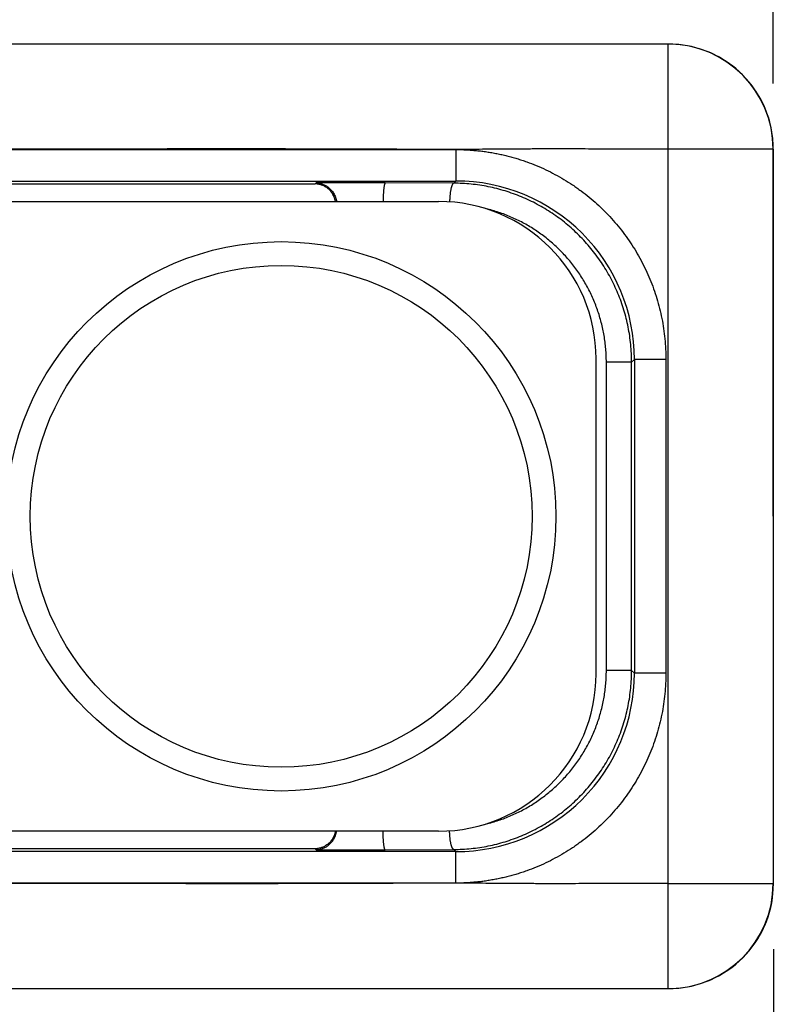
# Model space of a CAD drawing. Header units: inches. Extents: x 0 to 22, y 0 to 17.
# Tile 22 of 44: x 12.4 to 13.1, y 5 to 6. Entities that reach past the tile are written whole.
import ezdxf

# ---------------------------------------------------------------- set-up
doc = ezdxf.new("R2010")
doc.units = ezdxf.units.IN
doc.header["$LTSCALE"] = 1.21
doc.header["$MEASUREMENT"] = 0
doc.layers.get('0').update_dxf_attribs({"linetype": 'CONTINUOUS'})
doc.layers.add('DIMENSIONS', color=7, linetype='CONTINUOUS')
doc.styles.get("Standard").update_dxf_attribs({"font": 'txt', "width": 0.8})
doc.dimstyles.new('DIMSTYLE_1', dxfattribs={"dimtxt": 0.125, "dimasz": 0.18, "dimexe": 0.125, "dimexo": 0.0625, "dimgap": 0.0625, "dimtad": 0, "dimtih": 1, "dimtoh": 1, "dimdec": 3, "dimzin": 4, "dimdsep": 46, "dimtxsty": 'STANDARD', "dimblk": '_FILLED', "dimblk1": '_FILLED', "dimblk2": '_FILLED', "dimcen": 0.09, "dimadec": 0, "dimazin": 0, "dimtp": 0.01, "dimtm": 0.01, "dimtfac": 1, "dimtdec": 3, "dimtofl": 0, "dimtmove": 0, "dimatfit": 3, "dimldrblk": '_FILLED', "dimfxl": 1, "dimtolj": 1, "dimtzin": 4, "dimarcsym": 0})

# ---------------------------------------------------------------- blocks, each defined once
blk = doc.blocks.new('_FILLED')
at = {"color": 0, "linetype": 'BYBLOCK'}
blk.add_solid([(0, 0), (-1, 0.1736), (-1, -0.1736)], dxfattribs=at)
blk = doc.blocks.new('*D4')
at = {"layer": 'DIMENSIONS', "color": 2, "linetype": 'CONTINUOUS'}
for p, q in [((10.33888, 5.92099), (10.33888, 6.79681)), ((13.1216, 5.91131), (13.1216, 6.79681)), ((10.33888, 6.67181), (11.00524, 6.67181)), ((13.1216, 6.67181), (12.45524, 6.67181))]:
    blk.add_line(p, q, dxfattribs=at)
at = {"layer": 'DIMENSIONS', "color": 2, "linetype": 'CONTINUOUS', "xscale": 0.18, "yscale": 0.18, "zscale": 0.18, "rotation": 180}
blk.add_blockref('_FILLED', (10.33888, 6.67181), dxfattribs=at)
at = {"layer": 'DIMENSIONS', "color": 2, "linetype": 'CONTINUOUS', "xscale": 0.18, "yscale": 0.18, "zscale": 0.18}
blk.add_blockref('_FILLED', (13.1216, 6.67181), dxfattribs=at)
at = {"layer": 'DIMENSIONS', "color": 2, "linetype": 'CONTINUOUS', "insert": (11.73024, 6.73431), "char_height": 0.125, "width": 1.325, "attachment_point": 2, "line_spacing_factor": 0.9}
blk.add_mtext('2.783{\\Ftxt.shx;\\W1.000000;\\H0.125000; }[70.68]', dxfattribs=at)
blk = doc.blocks.new('*D5')
at = {"layer": 'DIMENSIONS', "color": 2, "linetype": 'CONTINUOUS'}
for p, q in [((13.22505, 5.28849), (13.22517, 4.47357)), ((13.12182, 5.08631), (13.12191, 4.47356)), ((13.12189, 4.59856), (12.61223, 4.59848)), ((13.22515, 4.59857), (13.58515, 4.59863))]:
    blk.add_line(p, q, dxfattribs=at)
at = {"layer": 'DIMENSIONS', "color": 2, "linetype": 'CONTINUOUS', "xscale": 0.18, "yscale": 0.18, "zscale": 0.18}
for p, rotation in [((13.12189, 4.59856), 0.0087277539), ((13.22515, 4.59857), 180.0087277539)]:
    blk.add_blockref('_FILLED', p, dxfattribs=dict(at, rotation=rotation))
at = {"layer": 'DIMENSIONS', "color": 2, "linetype": 'CONTINUOUS', "insert": (12.54973, 4.66097), "char_height": 0.125, "width": 1.125, "attachment_point": 3, "line_spacing_factor": 0.9}
blk.add_mtext('.103{\\Ftxt.shx;\\W1.000000;\\H0.125000; }[2.62]', dxfattribs=at)

msp = doc.modelspace()

# ---------------------------------------------------------------- linework, layer by layer
at = {"color": 7, "linetype": 'CONTINUOUS'}
for p, q in [((13.02168, 5.94881), (12.36849, 5.94881)), ((13.02161, 5.04881), (13.02161, 5.94881)), ((13.02383, 5.94879), (13.02168, 5.94881)), ((12.37779, 5.84829), (12.81939, 5.84842)), ((12.81939, 5.84829), (12.81939, 5.8183)), ((13.1217, 5.84881), (13.02161, 5.84881)), ((13.1216, 5.84881), (13.1216, 5.14881)), ((13.1217, 5.84881), (13.1217, 5.84882)), ((13.12181, 5.14881), (13.1217, 5.84881)), ((12.37779, 5.8183), (12.81939, 5.8183)), ((12.81731, 5.81621), (12.81939, 5.8183)), ((12.36112, 5.81558), (12.68523, 5.81558)), ((12.6861, 5.81645), (12.68523, 5.81558)), ((12.75194, 5.81645), (12.6861, 5.81645)), ((12.81731, 5.81621), (12.75194, 5.81645)), ((12.36288, 5.79881), (12.80288, 5.79881)), ((12.95288, 5.34881), (12.95288, 5.64881)), ((12.98674, 5.6457), (12.98937, 5.64832)), ((12.98937, 5.64832), (12.98937, 5.3493)), ((13.01936, 5.64832), (12.98937, 5.64832)), ((13.01936, 5.64832), (13.01936, 5.3493)), ((12.96266, 5.35193), (12.96266, 5.6457)), ((12.98674, 5.6457), (12.96266, 5.6457)), ((12.98674, 5.35193), (12.98674, 5.6457)), ((12.98674, 5.35193), (12.96266, 5.35193)), ((12.98937, 5.3493), (12.98674, 5.35193)), ((13.01936, 5.3493), (12.98937, 5.3493)), ((12.80288, 5.19881), (12.36288, 5.19881)), ((12.68523, 5.18205), (12.36112, 5.18205)), ((12.81939, 5.17933), (12.37779, 5.17933)), ((12.68523, 5.18205), (12.6861, 5.18118)), ((12.6861, 5.18118), (12.75194, 5.18118)), ((12.75194, 5.18118), (12.81731, 5.18141)), ((12.81939, 5.17933), (12.81731, 5.18141)), ((12.81939, 5.14933), (12.81939, 5.17933)), ((12.81939, 5.1492), (12.37779, 5.14933)), ((13.02161, 5.14881), (13.12181, 5.14881)), ((10.3625, 5.04881), (13.02181, 5.04881)), ((13.02181, 5.04881), (13.024, 5.04884))]:
    msp.add_line(p, q, dxfattribs=at)
for points in [[(13.1217, 5.84882), (13.12161, 5.85317), (13.1213, 5.8578), (13.12078, 5.8624), (13.12004, 5.86698), (13.11909, 5.87152), (13.11793, 5.87601), (13.11657, 5.88045), (13.115, 5.88481), (13.11323, 5.88909), (13.11126, 5.89329), (13.1091, 5.89739), (13.10676, 5.90139), (13.10423, 5.90527), (13.10153, 5.90903), (13.09865, 5.91267), (13.09561, 5.91616), (13.09242, 5.91951), (13.08907, 5.92271), (13.08557, 5.92575), (13.08194, 5.92862), (13.07818, 5.93133), (13.07429, 5.93386), (13.0703, 5.9362), (13.06619, 5.93836), (13.06199, 5.94033), (13.0577, 5.9421), (13.05334, 5.94367), (13.04891, 5.94504), (13.04441, 5.9462), (13.03987, 5.94714), (13.03529, 5.94788), (13.03068, 5.94841), (13.02606, 5.94872), (13.02383, 5.94879)], [(13.024, 5.04884), (13.02617, 5.04891), (13.0308, 5.04922), (13.0354, 5.04974), (13.03998, 5.05048), (13.04453, 5.05143), (13.04902, 5.05258), (13.05345, 5.05395), (13.05782, 5.05552), (13.0621, 5.05729), (13.0663, 5.05925), (13.07041, 5.06141), (13.0744, 5.06376), (13.07829, 5.06629), (13.08205, 5.06899), (13.08568, 5.07186), (13.08918, 5.0749), (13.09253, 5.0781), (13.09572, 5.08145), (13.09876, 5.08494), (13.10164, 5.08857), (13.10434, 5.09234), (13.10687, 5.09622), (13.10921, 5.10021), (13.11137, 5.10431), (13.11333, 5.10851), (13.1151, 5.1128), (13.11667, 5.11716), (13.11804, 5.12159), (13.1192, 5.12608), (13.12015, 5.13062), (13.12088, 5.1352), (13.12141, 5.13981), (13.12172, 5.14444)]]:
    msp.add_lwpolyline(points, dxfattribs=at)
for radius in [0.26173, 0.2391]:
    msp.add_circle((12.65288, 5.49881), radius, dxfattribs=at)
for centre, radius, start, end in [((13.0216, 5.84882), 0.09999, 359.99496, 89.99496), ((13.02168, 5.84879), 0.10002, 0.0126, 88.76964), ((12.81942, 5.64835), 0.16995, 359.9916, 90.0084), ((12.80288, 5.64881), 0.15, 0, 90), ((12.80288, 5.34881), 0.15, 270, 360), ((12.81942, 5.34928), 0.16995, 269.9916, 0.0084), ((13.0216, 5.1488), 0.09999, 270.00504, 0.00503), ((13.02182, 5.1488), 0.09999, 271.24881, 0.00551)]:
    msp.add_arc(centre, radius, start, end, dxfattribs=at)
for points, knots in [([(12.81939, 5.84842), (12.80999, 5.84842), (12.79117, 5.84844), (12.76294, 5.84852), (12.73472, 5.84861), (12.7112, 5.84869), (12.69238, 5.84875), (12.67827, 5.84879), (12.66416, 5.84882), (12.65004, 5.84885), (12.63593, 5.84886), (12.61712, 5.84887), (12.59359, 5.84886), (12.56537, 5.84885), (12.54185, 5.84883), (12.52303, 5.84882), (12.50892, 5.84881), (12.49481, 5.8488), (12.47599, 5.8488), (12.45247, 5.8488), (12.42425, 5.84881), (12.39602, 5.84881), (12.3772, 5.84881), (12.3678, 5.84881)], [0, 0, 0, 0, 0.0625, 0.125, 0.1875, 0.25, 0.28125, 0.3125, 0.34375, 0.375, 0.40625, 0.4375, 0.5, 0.5625, 0.625, 0.65625, 0.6875, 0.71875, 0.75, 0.8125, 0.875, 0.9375, 1, 1, 1, 1]), ([(13.02161, 5.84881), (13.0174, 5.84881), (13.00897, 5.84881), (12.99633, 5.84881), (12.9837, 5.8488), (12.97316, 5.8488), (12.96474, 5.8488), (12.95842, 5.84881), (12.9521, 5.84882), (12.94367, 5.84883), (12.93314, 5.84885), (12.9205, 5.84886), (12.90997, 5.84887), (12.90154, 5.84886), (12.89522, 5.84885), (12.88891, 5.84882), (12.88259, 5.84879), (12.87627, 5.84875), (12.86784, 5.84869), (12.85731, 5.84861), (12.84467, 5.84852), (12.83203, 5.84844), (12.82361, 5.84842), (12.81939, 5.84842)], [0, 0, 0, 0, 0.0625, 0.125, 0.1875, 0.25, 0.28125, 0.3125, 0.34375, 0.375, 0.4375, 0.5, 0.5625, 0.59375, 0.625, 0.65625, 0.6875, 0.71875, 0.75, 0.8125, 0.875, 0.9375, 1, 1, 1, 1]), ([(12.81939, 5.84842), (12.82021, 5.84842), (12.82185, 5.8484), (12.82389, 5.84832), (12.82553, 5.84824), (12.82675, 5.84818), (12.82798, 5.84811), (12.8292, 5.84804), (12.83043, 5.84797), (12.83206, 5.84788), (12.8341, 5.84775), (12.83614, 5.84759), (12.83777, 5.84745), (12.8394, 5.8473), (12.84143, 5.84709), (12.84387, 5.8468), (12.8463, 5.84648), (12.84954, 5.84602), (12.85358, 5.84537), (12.85841, 5.84447), (12.86321, 5.84346), (12.86798, 5.84232), (12.87273, 5.84107), (12.87745, 5.83971), (12.88212, 5.83822), (12.88831, 5.83609), (12.89595, 5.83315), (12.90493, 5.82917), (12.9137, 5.82476), (12.92224, 5.81992), (12.92915, 5.81554), (12.93455, 5.81184), (12.93985, 5.808), (12.94631, 5.80297), (12.95374, 5.79656), (12.96085, 5.78979), (12.96762, 5.78267), (12.97404, 5.77524), (12.98008, 5.7675), (12.98573, 5.75947), (12.99098, 5.75117), (12.99582, 5.74263), (13.00024, 5.73386), (13.00422, 5.72488), (13.00775, 5.71572), (13.01083, 5.7064), (13.01345, 5.69693), (13.0156, 5.68735), (13.01728, 5.67768), (13.01848, 5.66793), (13.0192, 5.65814), (13.01936, 5.6516), (13.01936, 5.64832)], [0, 0, 0, 0, 0.007812, 0.015624, 0.019532, 0.023439, 0.027347, 0.031254, 0.035162, 0.039068, 0.046881, 0.054692, 0.058598, 0.062504, 0.070317, 0.078131, 0.085945, 0.093758, 0.109383, 0.125009, 0.140635, 0.156261, 0.171887, 0.187513, 0.203138, 0.218764, 0.250014, 0.281263, 0.312512, 0.343762, 0.375011, 0.390637, 0.406263, 0.437512, 0.468761, 0.500011, 0.53126, 0.562509, 0.593759, 0.625008, 0.656257, 0.687507, 0.718756, 0.750005, 0.781255, 0.812504, 0.843753, 0.875003, 0.906252, 0.937501, 0.968751, 1, 1, 1, 1]), ([(12.70457, 5.79882), (12.7045, 5.79916), (12.70436, 5.79985), (12.7041, 5.80086), (12.70379, 5.80184), (12.70333, 5.80311), (12.70264, 5.80461), (12.70168, 5.80628), (12.7006, 5.80781), (12.69943, 5.80919), (12.69819, 5.81042), (12.69688, 5.81151), (12.69551, 5.81246), (12.69411, 5.81329), (12.69268, 5.81398), (12.69122, 5.81454), (12.68974, 5.81499), (12.68824, 5.81531), (12.68674, 5.81551), (12.68573, 5.81557), (12.68523, 5.81558)], [0, 0, 0, 0, 0.038105, 0.075816, 0.113071, 0.149817, 0.221639, 0.291173, 0.358441, 0.423566, 0.486724, 0.54812, 0.607962, 0.666462, 0.72382, 0.780231, 0.835879, 0.890941, 0.945593, 1, 1, 1, 1]), ([(12.6861, 5.81645), (12.68662, 5.81644), (12.68765, 5.81638), (12.68919, 5.81617), (12.69072, 5.81583), (12.69224, 5.81536), (12.69374, 5.81477), (12.69521, 5.81404), (12.69664, 5.81317), (12.69803, 5.81217), (12.69936, 5.81102), (12.70062, 5.80972), (12.7018, 5.80826), (12.70287, 5.80665), (12.70381, 5.80488), (12.70447, 5.80331), (12.7049, 5.80198), (12.70528, 5.8006), (12.70548, 5.79953), (12.70557, 5.79881)], [0, 0, 0, 0, 0.054099, 0.108451, 0.163232, 0.218624, 0.274813, 0.331994, 0.39037, 0.450156, 0.511569, 0.574831, 0.640149, 0.707696, 0.777574, 0.84976, 0.886674, 0.924069, 1, 1, 1, 1]), ([(12.75194, 5.81645), (12.75193, 5.81645), (12.7519, 5.81644), (12.75185, 5.81642), (12.7518, 5.81638), (12.75176, 5.81634), (12.75171, 5.81629), (12.75167, 5.81622), (12.75162, 5.81615), (12.75156, 5.81603), (12.75148, 5.81587), (12.75139, 5.81563), (12.7513, 5.81536), (12.75122, 5.81505), (12.75113, 5.8147), (12.75105, 5.81432), (12.75097, 5.8139), (12.75085, 5.81327), (12.75072, 5.8124), (12.75058, 5.81127), (12.75045, 5.81001), (12.75033, 5.80864), (12.75022, 5.80718), (12.75013, 5.80563), (12.75005, 5.804), (12.74996, 5.80172), (12.74992, 5.79999), (12.7499, 5.79882)], [0, 0, 0, 0, 0.002667, 0.005533, 0.008684, 0.012183, 0.016079, 0.020403, 0.025179, 0.030425, 0.042364, 0.056282, 0.0722, 0.090121, 0.110034, 0.131917, 0.155739, 0.181465, 0.238452, 0.302479, 0.373076, 0.449708, 0.531786, 0.618668, 0.709669, 0.804066, 1, 1, 1, 1]), ([(12.81731, 5.81621), (12.81725, 5.81621), (12.81712, 5.81618), (12.81693, 5.8161), (12.81675, 5.81598), (12.81657, 5.81582), (12.81639, 5.81563), (12.81621, 5.81539), (12.81603, 5.81511), (12.81586, 5.8148), (12.81569, 5.81444), (12.81552, 5.81405), (12.81536, 5.81363), (12.8152, 5.81317), (12.81504, 5.81267), (12.81484, 5.81195), (12.8146, 5.81097), (12.81433, 5.80969), (12.81409, 5.80831), (12.81388, 5.80683), (12.8137, 5.80527), (12.81354, 5.80363), (12.81341, 5.80193), (12.81332, 5.80019), (12.81328, 5.79901), (12.81326, 5.79841)], [0, 0, 0, 0, 0.009977, 0.020564, 0.032115, 0.044902, 0.059115, 0.074884, 0.092292, 0.11139, 0.132204, 0.154743, 0.178999, 0.204955, 0.232585, 0.261853, 0.32513, 0.39439, 0.469157, 0.548892, 0.633004, 0.720857, 0.811778, 0.905068, 1, 1, 1, 1]), ([(12.98674, 5.6457), (12.98674, 5.6485), (12.9866, 5.6541), (12.98598, 5.66249), (12.98494, 5.67084), (12.9835, 5.67912), (12.98165, 5.68732), (12.97941, 5.69542), (12.97676, 5.70339), (12.97374, 5.71122), (12.97033, 5.71888), (12.96655, 5.72637), (12.96242, 5.73365), (12.95793, 5.74072), (12.95311, 5.74756), (12.94797, 5.75414), (12.94251, 5.76046), (12.93675, 5.76651), (12.93071, 5.77225), (12.9244, 5.7777), (12.91784, 5.78282), (12.91104, 5.78761), (12.90403, 5.79206), (12.8968, 5.79616), (12.8894, 5.7999), (12.88182, 5.80328), (12.87409, 5.80627), (12.86623, 5.80889), (12.85825, 5.81111), (12.85018, 5.81295), (12.84203, 5.81438), (12.83382, 5.81542), (12.82558, 5.81605), (12.82006, 5.8162), (12.81731, 5.81621)], [0, 0, 0, 0, 0.031513, 0.063024, 0.09453, 0.126029, 0.157518, 0.188995, 0.220458, 0.251905, 0.283333, 0.314741, 0.346127, 0.37749, 0.40883, 0.440144, 0.471433, 0.502696, 0.533934, 0.565145, 0.596331, 0.627493, 0.65863, 0.689745, 0.720838, 0.751911, 0.782965, 0.814003, 0.845026, 0.876037, 0.907037, 0.93803, 0.969016, 1, 1, 1, 1]), ([(12.96266, 5.6457), (12.96266, 5.64782), (12.96257, 5.65206), (12.96217, 5.65841), (12.9615, 5.66473), (12.96056, 5.67102), (12.95936, 5.67726), (12.9579, 5.68345), (12.95618, 5.68956), (12.95421, 5.6956), (12.95198, 5.70154), (12.94951, 5.70738), (12.9468, 5.71311), (12.94385, 5.71871), (12.94067, 5.72418), (12.93727, 5.72951), (12.93365, 5.73469), (12.92982, 5.73971), (12.92578, 5.74456), (12.92155, 5.74923), (12.91714, 5.75371), (12.91254, 5.75801), (12.90777, 5.7621), (12.90284, 5.76599), (12.89776, 5.76967), (12.89253, 5.77312), (12.88716, 5.77636), (12.88167, 5.77936), (12.87607, 5.78213), (12.87035, 5.78467), (12.86454, 5.78696), (12.85864, 5.789), (12.85267, 5.7908), (12.84864, 5.79183), (12.84662, 5.7923)], [0, 0, 0, 0, 0.03153, 0.063058, 0.094581, 0.126096, 0.157602, 0.189097, 0.220577, 0.252041, 0.283488, 0.314915, 0.346321, 0.377704, 0.409063, 0.440397, 0.471705, 0.502987, 0.534241, 0.565468, 0.596667, 0.627838, 0.658982, 0.690099, 0.721189, 0.752254, 0.783295, 0.814312, 0.845306, 0.87628, 0.907235, 0.938172, 0.969093, 1, 1, 1, 1]), ([(12.81731, 5.18141), (12.82006, 5.18142), (12.82558, 5.18158), (12.83382, 5.18221), (12.84203, 5.18324), (12.85018, 5.18468), (12.85825, 5.18651), (12.86623, 5.18874), (12.87409, 5.19135), (12.88182, 5.19435), (12.8894, 5.19772), (12.8968, 5.20146), (12.90403, 5.20556), (12.91104, 5.21001), (12.91784, 5.21481), (12.9244, 5.21993), (12.93071, 5.22537), (12.93675, 5.23112), (12.94251, 5.23716), (12.94797, 5.24348), (12.95311, 5.25007), (12.95793, 5.25691), (12.96242, 5.26398), (12.96655, 5.27126), (12.97033, 5.27875), (12.97374, 5.28641), (12.97676, 5.29424), (12.97941, 5.30221), (12.98165, 5.31031), (12.9835, 5.31851), (12.98494, 5.32679), (12.98598, 5.33513), (12.9866, 5.34352), (12.98674, 5.34913), (12.98674, 5.35193)], [0, 0, 0, 0, 0.030984, 0.06197, 0.092963, 0.123963, 0.154974, 0.185997, 0.217035, 0.248089, 0.279162, 0.310255, 0.34137, 0.372507, 0.403669, 0.434855, 0.466066, 0.497304, 0.528567, 0.559856, 0.59117, 0.62251, 0.653873, 0.685259, 0.716667, 0.748095, 0.779542, 0.811005, 0.842482, 0.873971, 0.90547, 0.936976, 0.968487, 1, 1, 1, 1]), ([(13.01936, 5.3493), (13.01936, 5.34603), (13.0192, 5.33949), (13.01848, 5.32969), (13.01728, 5.31995), (13.0156, 5.31027), (13.01345, 5.30069), (13.01083, 5.29123), (13.00775, 5.28191), (13.00422, 5.27274), (13.00024, 5.26377), (12.99582, 5.255), (12.99098, 5.24645), (12.98573, 5.23816), (12.98008, 5.23013), (12.97404, 5.22239), (12.96762, 5.21495), (12.96085, 5.20784), (12.95374, 5.20107), (12.94631, 5.19466), (12.93985, 5.18962), (12.93455, 5.18579), (12.92915, 5.18209), (12.92224, 5.17771), (12.9137, 5.17287), (12.90493, 5.16845), (12.89595, 5.16448), (12.88831, 5.16153), (12.88212, 5.1594), (12.87745, 5.15792), (12.87273, 5.15655), (12.86798, 5.1553), (12.86321, 5.15417), (12.85841, 5.15315), (12.85358, 5.15226), (12.84954, 5.15161), (12.8463, 5.15115), (12.84387, 5.15083), (12.84143, 5.15054), (12.8394, 5.15033), (12.83777, 5.15017), (12.83614, 5.15003), (12.8341, 5.14988), (12.83206, 5.14975), (12.83043, 5.14965), (12.8292, 5.14958), (12.82798, 5.14951), (12.82675, 5.14945), (12.82553, 5.14938), (12.82389, 5.1493), (12.82185, 5.14923), (12.82021, 5.1492), (12.81939, 5.1492)], [0, 0, 0, 0, 0.031249, 0.062499, 0.093748, 0.124997, 0.156247, 0.187496, 0.218745, 0.249995, 0.281244, 0.312493, 0.343743, 0.374992, 0.406241, 0.437491, 0.46874, 0.499989, 0.531239, 0.562488, 0.593737, 0.609363, 0.624989, 0.656238, 0.687488, 0.718737, 0.749986, 0.781236, 0.796862, 0.812487, 0.828113, 0.843739, 0.859365, 0.874991, 0.890617, 0.906242, 0.914055, 0.921869, 0.929683, 0.937496, 0.941402, 0.945308, 0.953119, 0.960932, 0.964838, 0.968746, 0.972653, 0.976561, 0.980468, 0.984376, 0.992188, 1, 1, 1, 1]), ([(12.84662, 5.20532), (12.84864, 5.2058), (12.85267, 5.20683), (12.85864, 5.20862), (12.86454, 5.21067), (12.87035, 5.21296), (12.87607, 5.21549), (12.88167, 5.21826), (12.88716, 5.22127), (12.89253, 5.2245), (12.89776, 5.22796), (12.90284, 5.23164), (12.90777, 5.23553), (12.91254, 5.23962), (12.91714, 5.24391), (12.92155, 5.2484), (12.92578, 5.25307), (12.92982, 5.25792), (12.93365, 5.26294), (12.93847, 5.26984), (12.94397, 5.27885), (12.94869, 5.2883), (12.95198, 5.29609), (12.95421, 5.30203), (12.95618, 5.30806), (12.9579, 5.31418), (12.95936, 5.32036), (12.96056, 5.32661), (12.9615, 5.3329), (12.96217, 5.33922), (12.96257, 5.34557), (12.96266, 5.34981), (12.96266, 5.35193)], [0, 0, 0, 0, 0.030908, 0.06183, 0.092768, 0.123723, 0.154698, 0.185694, 0.216711, 0.247752, 0.278818, 0.30991, 0.341027, 0.372172, 0.403344, 0.434544, 0.465772, 0.497027, 0.528309, 0.559618, 0.6223, 0.685076, 0.716504, 0.747952, 0.779417, 0.810898, 0.842393, 0.8739, 0.905417, 0.93694, 0.968469, 1, 1, 1, 1]), ([(12.70457, 5.19881), (12.7045, 5.19846), (12.70436, 5.19778), (12.7041, 5.19677), (12.70379, 5.19578), (12.70333, 5.19452), (12.70264, 5.19302), (12.70168, 5.19134), (12.7006, 5.18982), (12.69943, 5.18844), (12.69819, 5.18721), (12.69688, 5.18612), (12.69551, 5.18516), (12.69411, 5.18434), (12.69268, 5.18365), (12.69122, 5.18308), (12.68974, 5.18264), (12.68824, 5.18232), (12.68674, 5.18211), (12.68573, 5.18206), (12.68523, 5.18205)], [0, 0, 0, 0, 0.038105, 0.075816, 0.113071, 0.149817, 0.221639, 0.291173, 0.358441, 0.423566, 0.486724, 0.54812, 0.607962, 0.666462, 0.72382, 0.780231, 0.835879, 0.890941, 0.945593, 1, 1, 1, 1]), ([(12.6861, 5.18118), (12.68662, 5.18118), (12.68765, 5.18124), (12.68919, 5.18146), (12.69073, 5.1818), (12.69224, 5.18226), (12.69374, 5.18286), (12.69521, 5.18359), (12.69664, 5.18445), (12.69803, 5.18546), (12.69936, 5.18661), (12.70062, 5.18791), (12.7018, 5.18937), (12.70287, 5.19098), (12.70381, 5.19274), (12.70447, 5.19432), (12.7049, 5.19565), (12.70518, 5.19668), (12.70541, 5.19774), (12.70553, 5.19845), (12.70557, 5.19881)], [0, 0, 0, 0, 0.054097, 0.108448, 0.163227, 0.218617, 0.274804, 0.331983, 0.390358, 0.450142, 0.511554, 0.574814, 0.64013, 0.707675, 0.777552, 0.849736, 0.88665, 0.924044, 0.961854, 1, 1, 1, 1]), ([(12.75194, 5.18118), (12.75193, 5.18118), (12.7519, 5.18119), (12.75185, 5.18121), (12.7518, 5.18124), (12.75176, 5.18129), (12.75171, 5.18134), (12.75167, 5.1814), (12.75162, 5.18148), (12.75156, 5.18159), (12.75148, 5.18176), (12.75139, 5.182), (12.7513, 5.18227), (12.75122, 5.18258), (12.75113, 5.18292), (12.75105, 5.18331), (12.75097, 5.18373), (12.75085, 5.18435), (12.75072, 5.18522), (12.75058, 5.18636), (12.75045, 5.18762), (12.75033, 5.18898), (12.75022, 5.19045), (12.75013, 5.192), (12.75005, 5.19362), (12.74996, 5.1959), (12.74992, 5.19764), (12.7499, 5.19881)], [0, 0, 0, 0, 0.002667, 0.005533, 0.008684, 0.012183, 0.016079, 0.020403, 0.025179, 0.030425, 0.042364, 0.056282, 0.0722, 0.090121, 0.110034, 0.131917, 0.155739, 0.181465, 0.238452, 0.302479, 0.373076, 0.449708, 0.531786, 0.618668, 0.709669, 0.804066, 1, 1, 1, 1]), ([(12.81731, 5.18141), (12.81725, 5.18142), (12.81712, 5.18144), (12.81693, 5.18152), (12.81675, 5.18164), (12.81657, 5.1818), (12.81639, 5.182), (12.81621, 5.18224), (12.81603, 5.18252), (12.81586, 5.18283), (12.81569, 5.18318), (12.81552, 5.18357), (12.81536, 5.184), (12.8152, 5.18446), (12.81504, 5.18495), (12.81484, 5.18568), (12.8146, 5.18666), (12.81433, 5.18793), (12.81409, 5.18931), (12.81388, 5.19079), (12.8137, 5.19236), (12.81354, 5.194), (12.81341, 5.1957), (12.81332, 5.19744), (12.81328, 5.19862), (12.81326, 5.19921)], [0, 0, 0, 0, 0.009977, 0.020564, 0.032115, 0.044902, 0.059115, 0.074884, 0.092292, 0.11139, 0.132204, 0.154743, 0.178999, 0.204955, 0.232585, 0.261853, 0.32513, 0.39439, 0.469157, 0.548892, 0.633004, 0.720857, 0.811778, 0.905068, 1, 1, 1, 1]), ([(12.81939, 5.1492), (12.80999, 5.1492), (12.79117, 5.14918), (12.76294, 5.14911), (12.73472, 5.14902), (12.7112, 5.14893), (12.69238, 5.14887), (12.67827, 5.14883), (12.66416, 5.1488), (12.65004, 5.14878), (12.63593, 5.14877), (12.61712, 5.14876), (12.59359, 5.14876), (12.56537, 5.14878), (12.54185, 5.1488), (12.52303, 5.14881), (12.50892, 5.14882), (12.49481, 5.14882), (12.47599, 5.14883), (12.45247, 5.14882), (12.42425, 5.14882), (12.39602, 5.14882), (12.3772, 5.14881), (12.3678, 5.14881)], [0, 0, 0, 0, 0.0625, 0.125, 0.1875, 0.25, 0.28125, 0.3125, 0.34375, 0.375, 0.40625, 0.4375, 0.5, 0.5625, 0.625, 0.65625, 0.6875, 0.71875, 0.75, 0.8125, 0.875, 0.9375, 1, 1, 1, 1]), ([(13.02161, 5.14881), (13.0174, 5.14881), (13.00897, 5.14882), (12.99633, 5.14882), (12.9837, 5.14882), (12.97316, 5.14883), (12.96474, 5.14882), (12.95842, 5.14882), (12.9521, 5.14881), (12.94367, 5.1488), (12.93314, 5.14878), (12.9205, 5.14876), (12.90997, 5.14876), (12.90154, 5.14877), (12.89522, 5.14878), (12.88891, 5.1488), (12.88259, 5.14883), (12.87627, 5.14887), (12.86784, 5.14893), (12.85731, 5.14902), (12.84467, 5.14911), (12.83203, 5.14918), (12.82361, 5.1492), (12.81939, 5.1492)], [0, 0, 0, 0, 0.0625, 0.125, 0.1875, 0.25, 0.28125, 0.3125, 0.34375, 0.375, 0.4375, 0.5, 0.5625, 0.59375, 0.625, 0.65625, 0.6875, 0.71875, 0.75, 0.8125, 0.875, 0.9375, 1, 1, 1, 1])]:
    msp.add_open_spline(points, degree=3, knots=knots, dxfattribs=at)

# ---------------------------------------------------------------- dimensions: what is measured, and where the dimension line sits
at = {"layer": 'DIMENSIONS', "color": 2, "linetype": 'CONTINUOUS'}
dim = msp.add_linear_dim(base=(13.1216, 6.67181), p1=(10.33888, 5.85849), p2=(13.1216, 5.84881), dimstyle='DIMSTYLE_1', dxfattribs=at)
dim.commit()
dim.dimension.update_dxf_attribs({"geometry": '*D4', "text_midpoint": (11.73024, 6.67181), "dimtype": 160})
dim = msp.add_linear_dim(base=(13.22515, 4.59857), p1=(13.12181, 5.14881), p2=(13.22504, 5.35099), angle=0.00873, dimstyle='DIMSTYLE_1', dxfattribs=at)
dim.commit()
dim.dimension.update_dxf_attribs({"geometry": '*D5', "text_midpoint": (11.98723, 4.59847), "dimtype": 160})

doc.saveas('drawing.dxf')
